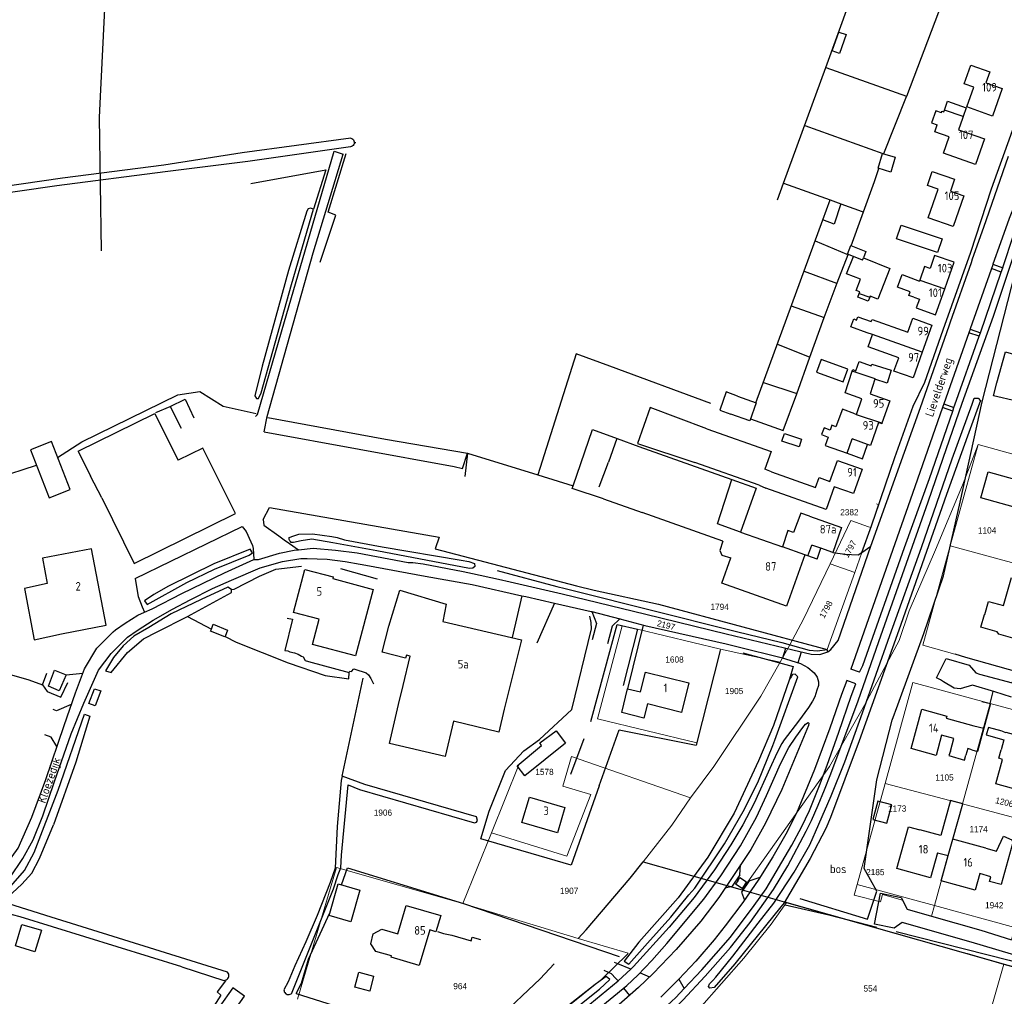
# Model space of a CAD drawing. Header units: metres. Extents: x 233874 to 239264, y 443832 to 448222.
# Tile 180 of 195: x 237457 to 237745, y 447237 to 447522. Entities that reach past the tile are written whole.
import ezdxf
from ezdxf.enums import TextEntityAlignment as Align

# ---------------------------------------------------------------- set-up
doc = ezdxf.new("R2010")
doc.units = ezdxf.units.M
doc.header["$MEASUREMENT"] = 0
doc.linetypes.add('DGN3', pattern=[54.868356, 36.578904, -18.289452])
for name, color, linetype in [('BIJGEBOUW', 4, 'Continuous'), ('CULTUURAANDUIDING', 253, 'Continuous'), ('DAKRAND', 4, 'Continuous'), ('DAKRAND-BYG', 4, 'Continuous'), ('Goud-kadastrale grenzen', 13, 'Continuous'), ('HEG', 253, 'Continuous'), ('HEK', 253, 'Continuous'), ('HOOFDGEBOUW', 4, 'Continuous'), ('HOUTWAL', 253, 'Continuous'), ('HUISNUMMER', 253, 'Continuous'), ('INSTEEKSLOOT', 153, 'Continuous'), ('KANTVERH', 253, 'Continuous'), ('KUNSTWERK', 253, 'Continuous'), ('MUUR', 253, 'Continuous'), ('OVERVBOUW', 253, 'Continuous'), ('OVLIJNOBJ', 253, 'Continuous'), ('RASTER', 253, 'Continuous'), ('STRAATNAAM', 253, 'Continuous'), ('TUSSENMUUR', 253, 'Continuous')]:
    doc.layers.add(name, color=color, linetype=linetype)
for name, color, linetype, lineweight in [('G01 kadestrale perceelsgrens', 73, 'Continuous', 0), ('G02 kadestrale sectiegrens', 73, 'DGN3', 30), ('Z01 perceelnummer', 73, 'Continuous', 13)]:
    doc.layers.add(name, color=color, linetype=linetype, lineweight=lineweight)
doc.styles.get("Standard").update_dxf_attribs({"font": 'iso.shx'})
doc.styles.add('Styledgn001', font='dgn001.shx')

# ---------------------------------------------------------------- blocks, each defined once
blk = doc.blocks.new('A$C1532452F')
at = {"layer": 'G01 kadestrale perceelsgrens'}
for p, q in [((237729.078, 447368.741), (237737.224, 447398.322)), ((237737.224, 447398.322), (237760.189, 447392.016)), ((237707.544, 447380.988), (237708.228, 447380.745)), ((237694.044, 447363.454), (237700.071, 447376.136)), ((237705.933, 447374.085), (237703.273, 447366.841)), ((237721.092, 447339.742), (237729.078, 447368.741)), ((237729.078, 447368.741), (237752.03, 447362.55)), ((237703.273, 447366.841), (237701.231, 447360.939)), ((237694.044, 447363.454), (237701.231, 447360.939)), ((237701.231, 447360.939), (237693.108, 447338.449)), ((237641.418, 447350.064), (237652.168, 447347.356)), ((237631.773, 447345.808), (237633.271, 447345.419)), ((237626.013, 447318.24), (237633.271, 447345.419)), ((237633.271, 447345.419), (237637.722, 447344.426)), ((237637.722, 447344.426), (237661.935, 447338.558)), ((237679.386, 447334.748), (237682.267, 447339.821)), ((237661.837, 447338.212), (237655.017, 447311.247)), ((237661.935, 447338.558), (237661.837, 447338.212)), ((237661.935, 447338.558), (237679.386, 447334.748)), ((237733.537, 447336.191), (237721.092, 447339.742)), ((237749.185, 447331.823), (237733.537, 447336.191)), ((237710.067, 447299.368), (237718.214, 447328.788)), ((237718.214, 447328.788), (237740.813, 447322.703)), ((237732.644, 447293.353), (237740.813, 447322.703)), ((237740.813, 447322.703), (237764.228, 447316.391)), ((237655.017, 447311.247), (237626.013, 447318.24)), ((237615.955, 447298.545), (237618.425, 447307.172)), ((237618.425, 447307.172), (237653.183, 447295.12)), ((237595.057, 447284.916), (237603.065, 447304.767)), ((237701.883, 447269.816), (237710.067, 447299.368)), ((237710.067, 447299.368), (237732.644, 447293.353)), ((237653.183, 447295.12), (237647.735, 447287.172)), ((237724.472, 447263.667), (237732.644, 447293.353)), ((237732.644, 447293.353), (237756.118, 447287.159)), ((237647.735, 447287.172), (237639.346, 447276.486)), ((237586.682, 447264.248), (237595.057, 447284.916)), ((237701.019, 447266.696), (237701.883, 447269.816)), ((237701.883, 447269.816), (237724.472, 447263.667)), ((237708.73, 447264.735), (237701.019, 447266.696)), ((237620.389, 447254.073), (237586.682, 447264.248)), ((237723.591, 447260.551), (237724.472, 447263.667)), ((237724.472, 447263.667), (237747.997, 447257.267))]:
    blk.add_line(p, q, dxfattribs=at)
at = {"layer": 'G01 kadestrale perceelsgrens', "flags": 128}
for points in [[(237668.295, 447268.273), (237693.81, 447304.336), (237704.063, 447322.237), (237714.184, 447341.146), (237717.147, 447349.735), (237724.761, 447367.563), (237732.678, 447386.504), (237737.224, 447398.322)], [(237708.228, 447380.745), (237706.117, 447374.587), (237705.933, 447374.085)], [(237700.071, 447376.136), (237705.248, 447374.326), (237705.933, 447374.085)], [(237682.267, 447339.821), (237686.205, 447347.289), (237694.044, 447363.454)], [(237652.168, 447347.356), (237666.653, 447343.708), (237679.886, 447340.476), (237682.267, 447339.821)], [(237682.267, 447339.821), (237687.911, 447338.269), (237690.279, 447338.065), (237693.108, 447338.449)], [(237653.183, 447295.12), (237660.073, 447304.318), (237673.735, 447324.795), (237679.386, 447334.748)], [(237595.057, 447284.916), (237617.105, 447278.072), (237624.059, 447296.126), (237615.955, 447298.545)], [(237538.422, 447236.329), (237549.746, 447274.744), (237586.682, 447264.248)], [(237715.117, 447265.268), (237709.355, 447266.942), (237708.73, 447264.735)], [(237723.591, 447260.551), (237716.495, 447262.63), (237715.117, 447265.268)], [(237655.355, 447233.066), (237655.768, 447233.46), (237668.785, 447248.315), (237676.8, 447258.197), (237681.269, 447264.592)], [(237723.591, 447260.551), (237738.075, 447256.471), (237747.008, 447253.627), (237747.997, 447257.267)], [(237594.768, 447218.945), (237596.792, 447218.337), (237597.062, 447218.537), (237611.471, 447229.416), (237627.31, 447242.205), (237634.659, 447249.384), (237635.039, 447249.755), (237620.389, 447254.073)], [(237744.761, 447246.579), (237741.5, 447234.924), (237736.721, 447217.763), (237740.505, 447216.708), (237740.092, 447215.247)]]:
    blk.add_lwpolyline(points, dxfattribs=at)
at = {"layer": 'G02 kadestrale sectiegrens'}
for p, q in [((237639.346, 447276.486), (237668.295, 447268.273)), ((237668.295, 447268.273), (237681.269, 447264.592)), ((237681.269, 447264.592), (237744.761, 447246.579))]:
    blk.add_line(p, q, dxfattribs=at)
at = {"layer": 'G02 kadestrale sectiegrens', "flags": 128}
for points in [[(237620.389, 447254.073), (237622.759, 447256.623), (237635.557, 447271.66), (237639.346, 447276.486)], [(237586.959, 447221.292), (237609.243, 447242.211), (237620.389, 447254.073)], [(237744.761, 447246.579), (237752.472, 447244.391), (237826.592, 447233.08), (237865.552, 447229.934)]]:
    blk.add_lwpolyline(points, dxfattribs=at)
at = {"layer": 'G01 kadestrale perceelsgrens', "style": 'Styledgn001'}
for s, rotation, p in [('1797', 61.26998, (237699.732, 447367.848)), ('1798', 61.10818, (237692.771, 447350.182)), ('2197', 345.82486, (237646.07, 447345.575)), ('1206', 346.1722, (237744.929, 447293.859))]:
    blk.add_text(s, height=1.8, rotation=rotation, dxfattribs=at).set_placement(p, align=Align.MIDDLE_CENTER)
at = {"layer": 'Z01 perceelnummer', "linetype": 'Continuous', "lineweight": 13, "style": 'Styledgn001'}
for s, p in [('2382', (237699.639, 447378.566)), ('1104', (237739.877, 447373.262)), ('1794', (237661.73, 447350.947)), ('1608', (237648.545, 447335.556)), ('1905', (237665.958, 447326.34)), ('1578', (237610.551, 447302.711)), ('1105', (237727.428, 447301.089)), ('1906', (237563.34, 447290.814)), ('1173', (237713.608, 447292.012)), ('1174', (237737.397, 447285.989)), ('2185', (237707.216, 447273.447)), ('1907', (237617.744, 447267.976)), ('1942', (237741.959, 447263.776)), ('964', (237585.914, 447240.121)), ('554', (237705.776, 447239.431))]:
    blk.add_text(s, height=1.8, dxfattribs=at).set_placement(p, align=Align.MIDDLE_CENTER)

msp = doc.modelspace()

# ---------------------------------------------------------------- linework, layer by layer
at = {"layer": 'BIJGEBOUW'}
msp.add_line((237474.31, 447396.43), (237477.9, 447389.12), dxfattribs=at)
for points in [[(237474.31, 447396.43), (237496.69, 447407.42), (237500.28, 447400.11)], [(237481.18, 447382.76), (237490.66, 447363.6), (237520.25, 447378.2), (237510.75, 447397.34), (237503.54, 447393.78)]]:
    msp.add_lwpolyline(points, dxfattribs=at)
at = {"layer": 'DAKRAND'}
for p, q in [((237727.24, 447495.55), (237727.42, 447496.08)), ((237732.9, 447494.17), (237732.71, 447493.64)), ((237707.1, 447417.44), (237705.69, 447413.16)), ((237631.74, 447400.13), (237638.14, 447397.8)), ((237676.86, 447390.33), (237674.89, 447391.11)), ((237673.24, 447386.44), (237675.18, 447385.62)), ((237627.82, 447382.48), (237639.05, 447378.49)), ((237735.43, 447309.2), (237734.2, 447309.56)), ((237735.43, 447309.2), (237737.03, 447308.7)), ((237739.49, 447280.45), (237729.89, 447283.06)), ((237725.37, 447279.09), (237728.5, 447278.26))]:
    msp.add_line(p, q, dxfattribs=at)
for points in [[(237727.42, 447496.08), (237728.29, 447498.65), (237733.79, 447496.68), (237732.9, 447494.17)], [(237726.53, 447495.3), (237724.9, 447495.89), (237723.64, 447492.37), (237725.29, 447491.74)], [(237718.46, 447441.44), (237717.05, 447441.92), (237717.39, 447442.95), (237713.73, 447444.3), (237715.09, 447448.01), (237720.11, 447446.12)], [(237704.88, 447431.03), (237700.07, 447432.72), (237700.9, 447435.03), (237701.75, 447434.71), (237702.12, 447435.66), (237706.05, 447434.3)], [(237700.46, 447419.76), (237700.62, 447420.25), (237701.56, 447419.91), (237702.47, 447422.63), (237706.02, 447421.38), (237706.19, 447421.85), (237711.85, 447420.06), (237710.63, 447416.29), (237707.1, 447417.44)], [(237703.31, 447411.67), (237698.41, 447413.46), (237700.46, 447419.76)], [(237658.02, 447402.97), (237641.46, 447409.2), (237637.76, 447398.68), (237654.51, 447393.07)], [(237701.22, 447407.33), (237697.59, 447408.68), (237695.71, 447403.56), (237694.53, 447403.99), (237694.02, 447402.6), (237692.25, 447403.22), (237691.51, 447401.24), (237693.4, 447400.5), (237692.58, 447398.05)], [(237618.93, 447386.28), (237624.6, 447402.73), (237631.74, 447400.13)], [(237627.82, 447382.48), (237618.65, 447385.47), (237618.93, 447386.28)], [(237687.99, 447377.4), (237685.43, 447378.33), (237683.35, 447372.65), (237681.7, 447373.28), (237680.05, 447368.46)], [(237662.7, 447370.1), (237661.74, 447367.37), (237662.32, 447366.08), (237664.98, 447365.3)], [(237465.27, 447357.71), (237458.61, 447356.34), (237461.42, 447341.31), (237469.46, 447343.09)], [(237736.01, 447316.2), (237738.96, 447315.52), (237737.03, 447308.7)], [(237729.15, 447308.82), (237728.74, 447307.48), (237733.29, 447306.19), (237733.66, 447307.59)], [(237729.89, 447283.06), (237732.81, 447293.34), (237729.18, 447294.32), (237726.33, 447284.13), (237720.25, 447285.76)], [(237565.85, 447249.02), (237561.22, 447250.28), (237559.85, 447252.53), (237560.53, 447255.43), (237563.04, 447256.74), (237567.72, 447255.38)]]:
    msp.add_lwpolyline(points, dxfattribs=at)
at = {"layer": 'DAKRAND-BYG'}
for p, q in [((237691.84, 447463.97), (237693.98, 447469.83)), ((237693.98, 447469.83), (237697.18, 447468.69)), ((237703.75, 447452.86), (237711.5, 447449.82)), ((237500.28, 447400.11), (237503.54, 447393.78)), ((237481.18, 447382.76), (237477.9, 447389.12)), ((237513.21, 447344.41), (237513.78, 447345.83))]:
    msp.add_line(p, q, dxfattribs=at)
for points in [[(237694.63, 447513.38), (237696.59, 447518.85), (237698.71, 447518.1), (237696.73, 447512.57), (237694.63, 447513.38)], [(237713.06, 447482.27), (237711.73, 447477.95), (237708.03, 447479.09), (237709.35, 447483.41), (237713.06, 447482.27)], [(237697.18, 447468.69), (237695.15, 447462.75), (237691.84, 447463.97)], [(237714.79, 447462.48), (237726.7, 447458.46), (237725.34, 447454.44), (237713.43, 447458.47), (237714.79, 447462.48)], [(237700.83, 447453.31), (237699.07, 447454), (237700.04, 447456.48), (237704.49, 447454.74), (237703.75, 447452.86)], [(237702.52, 447442.46), (237702.72, 447442.97), (237701.64, 447443.4), (237702.91, 447446.62), (237698.83, 447448.22), (237700.83, 447453.31)], [(237711.5, 447449.82), (237707.97, 447440.83), (237705.73, 447441.71), (237705.6, 447441.37)], [(237705.6, 447441.37), (237705.16, 447440.25), (237702.12, 447441.45), (237702.52, 447442.46)], [(237690.06, 447419.47), (237697.84, 447416.68), (237699.17, 447420.42), (237691.4, 447423.2), (237690.06, 447419.47)], [(237666.91, 447412.49), (237663.6, 447413.76), (237661.76, 447408.38), (237665.04, 447407.22)], [(237666.91, 447412.49), (237672.44, 447410.52), (237670.57, 447405.26), (237665.04, 447407.22)], [(237680.64, 447401.57), (237685.68, 447399.94), (237684.96, 447397.71), (237679.9, 447399.34), (237680.64, 447401.57)], [(237471.93, 447385.23), (237466.46, 447399.22), (237460.32, 447396.82), (237465.8, 447382.83), (237471.93, 447385.23)], [(237570.19, 447336.85), (237569.98, 447335.94), (237563.08, 447337.66), (237565.04, 447345.32), (237568.24, 447355.83), (237581.81, 447351.74), (237580.85, 447346.63)], [(237513.78, 447345.83), (237517.95, 447344.17), (237517.21, 447342.31)], [(237580.85, 447346.63), (237603.82, 447341.33), (237600.92, 447329.59), (237598.74, 447321.09), (237597.17, 447314.31), (237584, 447317.49)], [(237517.21, 447342.31), (237517.15, 447342.15), (237512.97, 447343.81), (237513.21, 447344.41)], [(237584, 447317.49), (237581.52, 447307.22), (237565.22, 447310.99), (237567.86, 447322.41), (237569.22, 447327.97), (237571.32, 447336.51), (237570.19, 447336.85)], [(237470.75, 447331.07), (237468.73, 447326.41), (237465.66, 447327.81), (237467.4, 447332.42), (237470.75, 447331.07)], [(237616.69, 447311.14), (237604.82, 447301.57), (237602.6, 447304.48), (237609.69, 447310.4), (237609.16, 447311.16), (237613.99, 447314.76), (237616.69, 447311.14)], [(237710.6, 447287.7), (237712, 447293.1), (237707.93, 447294.15), (237706.53, 447288.76), (237710.6, 447287.7)], [(237556.62, 447268.18), (237553.93, 447258.94), (237547.59, 447260.79), (237550.28, 447270.03), (237556.62, 447268.18)], [(237463.59, 447256.52), (237461.63, 447250.11), (237456, 447251.89), (237457.87, 447258.16), (237463.59, 447256.52)], [(237559.52, 447238.69), (237555.18, 447239.79), (237556.3, 447244.16), (237560.63, 447243.05), (237559.52, 447238.69)], [(237519.46, 447239.66), (237515.46, 447234), (237518.89, 447231.58)], [(237518.89, 447231.58), (237522.88, 447237.24), (237519.46, 447239.66)]]:
    msp.add_lwpolyline(points, dxfattribs=at)
at = {"layer": 'HEG'}
for p, q in [((237696.07, 447445.62), (237699.26, 447453.92)), ((237659.16, 447410.3), (237629.64, 447421.28)), ((237550.95, 447362.13), (237561.66, 447359.1)), ((237519.07, 447356.03), (237519.87, 447356.13)), ((237661.84, 447338.21), (237654.85, 447310.53)), ((237618.27, 447302.03), (237622.15, 447312.49))]:
    msp.add_line(p, q, dxfattribs=at)
for points in [[(237519.87, 447356.13), (237527.27, 447359.88), (237532.02, 447361.9), (237539.5, 447362.79)], [(237624.13, 447317.42), (237631.77, 447345.81), (237637.72, 447344.43), (237633.58, 447327.97)], [(237730.48, 447337.21), (237733.54, 447336.19), (237749.18, 447331.82)], [(237551.22, 447269.76), (237553, 447274.71), (237586.92, 447264.28)], [(237537.97, 447237.99), (237561.77, 447230.51), (237579.14, 447225.25), (237587.97, 447222.16), (237593.75, 447219.15), (237595.81, 447217.77)]]:
    msp.add_lwpolyline(points, dxfattribs=at)
at = {"layer": 'HEK'}
msp.add_line((237626.49, 447385.98), (237629.3, 447393.24), dxfattribs=at)
for points in [[(237629.64, 447421.28), (237619.83, 447424.88), (237608.65, 447389.46)], [(237738.31, 447323.26), (237740.91, 447322.69), (237738.96, 447315.52)]]:
    msp.add_lwpolyline(points, dxfattribs=at)
at = {"layer": 'HOOFDGEBOUW'}
for p, q in [((237720.21, 447446.42), (237720.11, 447446.12)), ((237716.7, 447431.17), (237718.14, 447435.23)), ((237705.69, 447413.16), (237711.45, 447411.14)), ((237711.45, 447411.14), (237709.15, 447404.61)), ((237701.22, 447407.33), (237701.71, 447407.15)), ((237638.14, 447397.8), (237665.29, 447388.17)), ((237692.58, 447398.05), (237698.98, 447395.8)), ((237698.98, 447395.8), (237700.45, 447399.99)), ((237704.95, 447398.41), (237700.45, 447399.99)), ((237673.24, 447386.44), (237654.51, 447393.07)), ((237693.96, 447387.59), (237696.13, 447393.69)), ((237696.13, 447393.69), (237698.08, 447392.99)), ((237676.86, 447390.33), (237689.71, 447385.76)), ((237689.71, 447385.76), (237690.77, 447388.73)), ((237690.77, 447388.73), (237693.96, 447387.59)), ((237662.7, 447370.1), (237639.05, 447378.49)), ((237667.86, 447372.78), (237680.05, 447368.46)), ((237687.53, 447365.8), (237688.66, 447368.99)), ((237691.31, 447368.05), (237688.66, 447368.99)), ((237686.6, 447366.13), (237686.59, 447366.11)), ((237687.53, 447365.8), (237686.6, 447366.13)), ((237469.46, 447343.09), (237482.46, 447345.59)), ((237727.96, 447318.4), (237736.01, 447316.2)), ((237734.2, 447309.56), (237733.66, 447307.59)), ((237726.46, 447270.89), (237728.5, 447278.26)), ((237736.4, 447268.14), (237726.46, 447270.89)), ((237737.74, 447272.99), (237736.4, 447268.14))]:
    msp.add_line(p, q, dxfattribs=at)
for points in [[(237744.29, 447502.37), (237741.42, 447494.31), (237733.95, 447496.97), (237736, 447502.73), (237733.21, 447503.73), (237735.17, 447509.22), (237740.67, 447507.26), (237739.53, 447504.07), (237744.29, 447502.37)], [(237726.53, 447495.3), (237726.68, 447495.74), (237727.24, 447495.55)], [(237732.71, 447493.64), (237731.56, 447490.33), (237739.1, 447487.71), (237736.49, 447480.21), (237727.13, 447483.48), (237728.8, 447488.27), (237724.59, 447489.74), (237725.29, 447491.74)], [(237733.09, 447470.99), (237730.01, 447462.04), (237722.7, 447464.55), (237725.59, 447472.94), (237722.46, 447474.02), (237723.87, 447478.12), (237730.37, 447475.89), (237729.15, 447472.35), (237733.09, 447470.99)], [(237727.52, 447443.85), (237730.24, 447451.59), (237724.54, 447453.6), (237723.2, 447449.78), (237721.6, 447450.35), (237720.21, 447446.42)], [(237718.46, 447441.44), (237720.11, 447440.86), (237719.19, 447438.26), (237724.84, 447436.26), (237727.52, 447443.85)], [(237706.05, 447434.3), (237706.26, 447434.89), (237716.7, 447431.17)], [(237718.14, 447435.23), (237723.76, 447433.23), (237720.94, 447425.31)], [(237706.42, 447430.48), (237706.42, 447430.48), (237704.88, 447431.03)], [(237714.04, 447423.69), (237705.13, 447426.86), (237706.42, 447430.48)], [(237720.94, 447425.31), (237718.27, 447417.8), (237712.66, 447419.8), (237714.04, 447423.69)], [(237701.71, 447407.15), (237701.72, 447407.15), (237703.31, 447411.67)], [(237709.15, 447404.61), (237709.1, 447404.45), (237708.13, 447404.79), (237705.78, 447398.12), (237704.95, 447398.41)], [(237658.02, 447402.97), (237676.75, 447396.35), (237674.89, 447391.11)], [(237698.08, 447392.99), (237703.39, 447391.11), (237700.86, 447384), (237695.21, 447386.02)], [(237749.95, 447379.47), (237738.09, 447382.74), (237740.19, 447390.37), (237752.05, 447387.11)], [(237665.29, 447388.17), (237672.42, 447385.63), (237667.86, 447372.78)], [(237695.21, 447386.02), (237692.83, 447379.35), (237675.18, 447385.62)], [(237687.99, 447377.4), (237697.34, 447374.08), (237694.77, 447366.83), (237691.31, 447368.05)], [(237482.46, 447345.59), (237478.16, 447367.89), (237463.84, 447365.13), (237465.27, 447357.71)], [(237686.59, 447366.11), (237681.27, 447351.12), (237662.33, 447357.84), (237664.98, 447365.3)], [(237560.45, 447356.05), (237555.29, 447336.61), (237542.74, 447339.94), (237544.7, 447347.31), (237537.21, 447349.3), (237540.55, 447361.87), (237548.82, 447359.68), (237548.69, 447359.17), (237560.45, 447356.05)], [(237760.02, 447351.95), (237758.96, 447348.2), (237751.84, 447350.2), (237751.09, 447347.53), (237752.55, 447347.12), (237750.79, 447340.84), (237743.3, 447342.94), (237742.84, 447343.6), (237738.03, 447344.96), (237739.09, 447348.72), (237739.24, 447348.68), (237740.32, 447352.5), (237744.69, 447351.28), (237746.99, 447359.46)], [(237638.62, 447326.07), (237640.07, 447331.86), (237652.74, 447328.7), (237650.6, 447320.11), (237640.67, 447322.59)], [(237640.67, 447322.59), (237639.62, 447318.4), (237633.11, 447320.02), (237634.85, 447327.01), (237638.62, 447326.07)], [(237726.6, 447313.44), (237724.99, 447307.55), (237717.65, 447309.55), (237720.79, 447321.02)], [(237720.79, 447321.02), (237728.13, 447319.01), (237727.96, 447318.4)], [(237744.24, 447314.57), (237740.24, 447315.66), (237739.65, 447313.5), (237744.76, 447312.1), (237743.95, 447309.15)], [(237744.24, 447314.57), (237745.36, 447314.26), (237745.38, 447314.35), (237755.33, 447311.63)], [(237729.15, 447308.82), (237730.15, 447312.47), (237726.6, 447313.44)], [(237755.33, 447311.63), (237753.45, 447304.79), (237752, 447305.19), (237749.82, 447297.21), (237742.43, 447299.24), (237744.38, 447306.38), (237743.28, 447306.68), (237743.95, 447309.15)], [(237616.53, 447292.27), (237614.33, 447284.87), (237603.95, 447287.96), (237606.16, 447295.36), (237616.53, 447292.27)], [(237725.37, 447279.09), (237723.33, 447271.74), (237713.54, 447274.45), (237716.93, 447286.68), (237720.25, 447285.76)], [(237739.49, 447280.45), (237742.65, 447279.58), (237744.69, 447283.96), (237747.06, 447282.86), (237747.37, 447282.09)], [(237747.37, 447282.09), (237743.96, 447269.78), (237740.55, 447270.72), (237740.93, 447272.1), (237737.74, 447272.99)], [(237567.72, 447255.38), (237570.17, 447263.68), (237580.22, 447260.72), (237578.83, 447256), (237577.02, 447256.54), (237573.96, 447246.18), (237565.73, 447248.61), (237565.85, 447249.02)]]:
    msp.add_lwpolyline(points, dxfattribs=at)
at = {"layer": 'HOUTWAL'}
for p, q in [((237551.42, 447301.43), (237557.59, 447330.09)), ((237586.92, 447264.28), (237632.41, 447248.78))]:
    msp.add_line(p, q, dxfattribs=at)
for points in [[(237685.19, 447265.69), (237704.89, 447259.68), (237707.67, 447267.91), (237703.93, 447274.5), (237707.66, 447300.44), (237712.15, 447317.86), (237713.77, 447322.28), (237721.43, 447343.19), (237727.15, 447359.97), (237731.99, 447381.48), (237738.45, 447410.81), (237748.12, 447448.52), (237753.1, 447464.29), (237754.02, 447469.97), (237754.74, 447475.52), (237757.06, 447474.59), (237757.63, 447478.77), (237756.18, 447479.33), (237757.2, 447482.17)], [(237626.56, 447298.69), (237618.36, 447275.43), (237591.99, 447283.2), (237594.37, 447291.25), (237599.15, 447303.14), (237604.51, 447308.88), (237609.06, 447312.16), (237618.5, 447320.97), (237624.28, 447344.47), (237624.19, 447346.36), (237623.78, 447348.23)], [(237449.98, 447332.47), (237459.86, 447329.57), (237463.89, 447328.14), (237465.17, 447331.54)], [(237463.89, 447328.14), (237465.25, 447326.21), (237469.18, 447324.58), (237471.25, 447328.83)], [(237537.97, 447237.99), (237539.51, 447240.96), (237541.58, 447248.03), (237547.8, 447261.53)]]:
    msp.add_lwpolyline(points, dxfattribs=at)
at = {"layer": 'INSTEEKSLOOT'}
for p, q in [((237504.56, 447245.74), (237516.9, 447241.81)), ((237536.85, 447238.37), (237539.92, 447246.16))]:
    msp.add_line(p, q, dxfattribs=at)
for points in [[(237553.98, 447487.83), (237522.24, 447483.57), (237499.35, 447479.94), (237469.73, 447476.13), (237428.71, 447470.22), (237397.55, 447466.16), (237366.69, 447462.25), (237341.47, 447459.07), (237328.79, 447456.96), (237296.78, 447452.61), (237261.49, 447448.03), (237224.31, 447442.93), (237197.49, 447439.16), (237156.76, 447433.54), (237115.99, 447428.07)], [(237553.98, 447487.83), (237554.26, 447487.73), (237554.51, 447487.58), (237554.71, 447487.36), (237554.86, 447487.11), (237554.95, 447486.83), (237554.97, 447486.53), (237554.92, 447486.24), (237554.8, 447485.97), (237554.62, 447485.74), (237554.4, 447485.55), (237554.14, 447485.42), (237553.85, 447485.35)], [(237553.85, 447485.35), (237523.86, 447481.02), (237499.73, 447478.06), (237468.05, 447473.89), (237422.68, 447467.38), (237419.87, 447467.12)], [(237543.09, 447467.11), (237542.14, 447467.37), (237541.47, 447467.19), (237541.08, 447466.5), (237535.73, 447449.18), (237528.09, 447421.29), (237525.95, 447412.62), (237526.42, 447411.76), (237527.03, 447411.78), (237527.77, 447413.44), (237536.61, 447445.13), (237543.09, 447467.11)], [(237735.56, 447410.16), (237736.06, 447411.87), (237737.26, 447411.9), (237737.91, 447411.13)], [(237737.91, 447411.13), (237737.64, 447410.4), (237734.18, 447400.77), (237728.04, 447383.78), (237720.25, 447361.55), (237714.11, 447344.15), (237702.48, 447311.77), (237694.15, 447289.42), (237692.72, 447286.21), (237688.13, 447277.37), (237680.55, 447264.51), (237679.59, 447263.28), (237666.14, 447246.64), (237660.11, 447239.7), (237658.83, 447239.58), (237658.51, 447240.01), (237658.79, 447240.82), (237659.75, 447241.8), (237660.6, 447242.7), (237665.54, 447248.87), (237673, 447258.55), (237677.6, 447264.39), (237683.52, 447273.45), (237688.06, 447281.43), (237690.75, 447287.43), (237694.35, 447295.77), (237698.35, 447305.64), (237703.51, 447320), (237711.41, 447342.53), (237720.75, 447368.28), (237729.64, 447394.21), (237735.56, 447410.16)], [(237590.22, 447362.74), (237589.6, 447362.23), (237588.61, 447362.17), (237561.54, 447367.31), (237548.71, 447369.67), (237542.6, 447370.67), (237539.44, 447370.19), (237537.19, 447369.73), (237536.56, 447369.77), (237536.3, 447370.01), (237536.17, 447370.19), (237535.92, 447370.64), (237535.95, 447371.2), (237537.32, 447371.7), (237538.77, 447372.18), (237542.8, 447372.25), (237548.37, 447371.5), (237550, 447371.18), (237552.07, 447370.55), (237563.08, 447368.46), (237586.25, 447364.56), (237588.42, 447364.22), (237590.13, 447363.64), (237590.22, 447362.74)], [(237525.19, 447366.73), (237524.5, 447367.77), (237513.98, 447363.48), (237500.73, 447356.95), (237496.36, 447354.55), (237493.7, 447352.66), (237494.47, 447351.61), (237506.07, 447358), (237514.12, 447361.95), (237524.23, 447366.07), (237525.19, 447366.73)], [(237519.08, 447355.09), (237519.07, 447356.03), (237518.05, 447356.7), (237510.19, 447353.07), (237501.5, 447348.94), (237494.97, 447344.9), (237490.58, 447342.36), (237487.42, 447339.59), (237484.62, 447336.1), (237482.25, 447332.26), (237483.9, 447331.72), (237488.73, 447337.56), (237493.42, 447341.56), (237497.33, 447343.6), (237506.21, 447348.1), (237519.08, 447355.09)], [(237684.61, 447330.53), (237683.83, 447331.23), (237683.03, 447331.15), (237682.63, 447330.53), (237682.17, 447329.77), (237677.49, 447316.31), (237673.09, 447305.96), (237666.02, 447290.68), (237658.3, 447277.85), (237649.59, 447265.96), (237638.15, 447252.97), (237633.87, 447247.46), (237635.17, 447246.57), (237640.61, 447252.66), (237647.46, 447260.31), (237652.77, 447266.8), (237654.43, 447268.71), (237663.16, 447281.69), (237668.63, 447291.13), (237672.89, 447299.63), (237677.3, 447310.41), (237677.9, 447312.03), (237684.61, 447330.53)], [(237480.92, 447326.44), (237479.26, 447322.06), (237477.38, 447322.71), (237479.06, 447327.01), (237480.92, 447326.44)], [(237405.7, 447205.52), (237410.35, 447218.02), (237414.47, 447228.29), (237417.52, 447234.04), (237421.06, 447238.52), (237427.47, 447244.76), (237436.54, 447252.84), (237445.7, 447260.68), (237449.72, 447264.44), (237451.92, 447266.6), (237453.23, 447268.05), (237454.64, 447269.34), (237458.63, 447273.95), (237461.48, 447279.13), (237468.4, 447297.37), (237476.13, 447319.57), (237477.67, 447319.01), (237473.65, 447305.52), (237467.07, 447287.26)], [(237539.92, 447246.16), (237548.9, 447268.58), (237550.3, 447272.74), (237551.01, 447274.73), (237551.28, 447278.41), (237553.18, 447298.9), (237556.49, 447297.58), (237590.09, 447287.8), (237590.68, 447287.99), (237591.02, 447288.49), (237590.67, 447289.54), (237558.06, 447299.08), (237551.42, 447301.43), (237551.14, 447300.25), (237549.96, 447286.77), (237549.42, 447274.63), (237547.91, 447270.41), (237544.17, 447260.73), (237540.85, 447253.03)], [(237517.97, 447244.21), (237466.36, 447260.3), (237452.2, 447264.72), (237455.13, 447267.42), (237457.82, 447269.87), (237460.73, 447273.16), (237462.99, 447277.46), (237467.07, 447287.26)], [(237504.56, 447245.74), (237457.39, 447260.42), (237450.56, 447262.15)], [(237540.85, 447253.03), (237537.56, 447246.07), (237535.63, 447241.43), (237534.43, 447239.07)], [(237516.9, 447241.81), (237517.23, 447241.85), (237517.54, 447241.96), (237517.82, 447242.14), (237518.05, 447242.38), (237518.21, 447242.66), (237518.31, 447242.98), (237518.34, 447243.31), (237518.29, 447243.63), (237518.16, 447243.94), (237517.97, 447244.21)], [(237629.61, 447242.1), (237628.59, 447242.93), (237625.32, 447240.64), (237604.07, 447223.84), (237598.57, 447219.51), (237596.87, 447218.54), (237597.92, 447217.11), (237615.03, 447229.96), (237626.67, 447239.24), (237629.61, 447242.1)], [(237534.43, 447239.07), (237534.44, 447238.78), (237534.51, 447238.49), (237534.64, 447238.23), (237534.84, 447238), (237535.08, 447237.83), (237535.35, 447237.71), (237535.64, 447237.66), (237535.94, 447237.68), (237536.22, 447237.77), (237536.48, 447237.92), (237536.69, 447238.12), (237536.85, 447238.37)]]:
    msp.add_lwpolyline(points, dxfattribs=at)
at = {"layer": 'KANTVERH'}
for p, q in [((237549.1, 447484.08), (237551.68, 447483.16)), ((237735.28, 447451.57), (237735.63, 447452.58)), ((237729.2, 447434.2), (237735.28, 447451.57)), ((237741.07, 447449.53), (237734.96, 447432.16)), ((237741.17, 447449.82), (237741.07, 447449.53)), ((237741.42, 447450.54), (237741.17, 447449.82)), ((237744.01, 447448.72), (237741.17, 447449.82)), ((237741.59, 447451.02), (237741.42, 447450.54)), ((237741.59, 447451.02), (237744.43, 447449.94)), ((237744.01, 447448.72), (237744.43, 447449.94)), ((237737.97, 447431.03), (237744.01, 447448.72)), ((237728.79, 447433.05), (237729.2, 447434.2)), ((237734.92, 447432.03), (237734.56, 447431.01)), ((237734.96, 447432.16), (237734.92, 447432.03)), ((237734.92, 447432.03), (237737.97, 447431.03)), ((237734.55, 447431.01), (237727.24, 447410.2)), ((237737.59, 447429.97), (237734.55, 447431.01)), ((237727.24, 447410.2), (237726.86, 447409.13)), ((237729.83, 447408.13), (237726.86, 447409.13)), ((237727.24, 447410.2), (237730.19, 447409.16)), ((237729.83, 447408.13), (237730.19, 447409.16)), ((237608.65, 447389.46), (237618.93, 447386.28)), ((237694.77, 447366.83), (237698.35, 447366.33)), ((237603.9, 447354.19), (237601.11, 447341.95)), ((237613.5, 447352.02), (237608.32, 447340.29)), ((237643.83, 447351.72), (237693.11, 447338.45)), ((237624.38, 447349.55), (237632.57, 447347.41)), ((237632.62, 447347.45), (237632.57, 447347.41)), ((237634.89, 447327), (237639.52, 447345.6)), ((237680.16, 447336.03), (237681.05, 447338.88)), ((237684.66, 447334.64), (237685.64, 447337.8)), ((237470.75, 447331.07), (237475.67, 447331.54)), ((237702.62, 447331.83), (237700.04, 447332.74)), ((237701.51, 447328.41), (237698.87, 447329.39)), ((237740.73, 447322.73), (237741.68, 447326.21)), ((237667.58, 447272.68), (237667.85, 447275.58)), ((237667.58, 447272.68), (237665.36, 447269.35)), ((237667, 447270.91), (237666.36, 447269.96)), ((237667, 447270.91), (237667.64, 447271.87)), ((237667.64, 447271.87), (237669.55, 447270.59)), ((237670.38, 447270.92), (237668.15, 447267.59)), ((237670.38, 447270.92), (237673.54, 447272)), ((237663.34, 447268.85), (237665.36, 447269.35)), ((237668.27, 447268.68), (237666.36, 447269.96)), ((237669.55, 447270.59), (237668.27, 447268.68)), ((237668.15, 447267.59), (237669, 447265.28)), ((237632.06, 447241.7), (237635.82, 447245.08)), ((237638.46, 447244.01), (237641.27, 447242.86)), ((237649.78, 447242.21), (237651.38, 447239.41)), ((237633.62, 447239.5), (237635.36, 447237.38))]:
    msp.add_line(p, q, dxfattribs=at)
for points in [[(237703.27, 447366.84), (237706.12, 447374.59), (237712.95, 447394.53), (237718.28, 447409.55), (237721.7, 447416.6), (237727.05, 447431.91), (237735.14, 447454.52), (237741.19, 447473.05), (237746.8, 447488.69), (237750.78, 447500), (237752.35, 447504.46), (237756.45, 447515.96)], [(237526.06, 447406.53), (237526.67, 447407.12), (237533.69, 447431.3), (237549.1, 447484.08)], [(237528.61, 447402.02), (237529.56, 447406.51), (237542.93, 447454.4), (237551.68, 447483.16)], [(237735.63, 447452.58), (237738.88, 447461.86), (237746.17, 447482.61)], [(237749.45, 447468.63), (237749.22, 447471.56), (237746.28, 447464.35), (237743.8, 447457.3), (237741.59, 447451.02)], [(237744.43, 447449.94), (237744.66, 447450.61), (237747.45, 447459.26), (237749.3, 447466.08), (237749.45, 447468.63)], [(237633.01, 447220.18), (237641, 447226.49), (237650.96, 447236.01), (237657.48, 447243.06), (237664.89, 447251.44), (237670.63, 447258.68), (237677.51, 447268.36), (237681.67, 447275.28), (237687.03, 447285.42), (237688.54, 447288.51), (237690.53, 447293), (237692.34, 447297.46), (237694.23, 447302.12), (237702.18, 447323.47), (237708.24, 447340.78), (237722.63, 447381.57), (237727.08, 447394.36), (237732.61, 447410.41), (237736.09, 447420.18), (237741.76, 447435.85), (237750.05, 447460.66)], [(237693.37, 447337.81), (237694.23, 447338.43), (237696.36, 447341.13), (237705.95, 447368.71), (237720.45, 447409.2), (237728.79, 447433.05)], [(237730.19, 447409.16), (237730.45, 447409.92), (237737.59, 447429.97)], [(237737.59, 447429.97), (237737.95, 447430.98), (237737.97, 447431.03)], [(237762.45, 447407.97), (237761.9, 447406.21), (237752.53, 447408.68), (237752.66, 447409.32), (237750.49, 447409.93), (237748.42, 447410.98), (237741.77, 447412.6), (237742.75, 447416.39), (237745.3, 447425.47), (237748.61, 447424.43), (237750.24, 447429.85)], [(237726.86, 447409.13), (237718.04, 447384.04), (237700.04, 447332.74)], [(237702.62, 447331.83), (237703.6, 447333.78), (237715.74, 447368.28), (237723.01, 447388.44), (237729.83, 447408.13)], [(237528.61, 447402.02), (237584.16, 447391.91), (237586.59, 447391.4), (237588.09, 447395.83), (237608.65, 447389.46)], [(237528.39, 447376.41), (237530.24, 447380), (237579.79, 447371.26), (237578.64, 447367.85), (237619.86, 447357.04)], [(237490.95, 447359.17), (237522.17, 447374.41), (237523.35, 447372.92)], [(237528.39, 447376.41), (237528.58, 447374.83), (237532.93, 447371.67), (237534.48, 447370.56), (237536.01, 447369.4), (237538.66, 447367.63)], [(237523.35, 447372.92), (237524.79, 447369.88), (237525.23, 447368.9), (237525.45, 447367.94), (237525.65, 447364.75)], [(237698.35, 447366.33), (237702.19, 447366.12), (237703.27, 447366.84), (237705.95, 447368.71)], [(237485.2, 447344.18), (237487.98, 447346.19), (237491.75, 447348.55), (237493.71, 447349.42), (237495.89, 447350.38), (237504.61, 447354.87), (237517.08, 447360.89), (237525.65, 447364.75), (237525.67, 447364.76), (237526.98, 447364.77), (237533.16, 447366.59), (237537.39, 447367.49), (237538.66, 447367.63), (237542.99, 447368.09), (237549.46, 447367.49), (237555.84, 447366.71), (237570.72, 447363.89), (237572.09, 447363.89), (237575.11, 447363.49), (237586.82, 447361.29), (237589.52, 447360.68), (237597.12, 447358.98), (237600.48, 447358.22), (237615.72, 447354.77), (237640.15, 447348.78), (237663.67, 447343.07), (237683.11, 447338.38), (237688.48, 447337.15), (237690.98, 447336.97), (237693.37, 447337.81), (237693.11, 447338.45)], [(237491.52, 447343.99), (237496.23, 447347.03), (237501.87, 447350.28), (237507.02, 447352.98), (237513.53, 447356.25), (237519.12, 447358.75), (237527.51, 447362.34), (237534.01, 447364.23), (237539.34, 447365.04), (237541.16, 447365.03), (237547.01, 447364.9), (237552.3, 447364.22), (237556.7, 447363.41), (237558.32, 447363.14), (237575.64, 447359.9), (237589.46, 447357.44), (237603.9, 447354.19)], [(237490.95, 447359.15), (237491.78, 447353.92), (237492.96, 447350.95), (237493.71, 447349.42)], [(237619.86, 447357.04), (237625.07, 447355.85), (237643.83, 447351.72)], [(237603.9, 447354.19), (237605.12, 447353.92), (237613.5, 447352.02)], [(237613.5, 447352.02), (237624.17, 447349.61), (237624.38, 447349.55)], [(237624.38, 447349.55), (237625.74, 447346.06), (237624.49, 447341.25)], [(237535.33, 447347.64), (237536.9, 447347.31), (237534.63, 447338.22), (237535.55, 447338.04), (237536.18, 447337.83), (237537.48, 447337.53), (237538.54, 447337.15), (237539.56, 447336.56), (237540.08, 447336.3), (237540.64, 447335.3), (237541.62, 447334.96), (237553.46, 447331.78), (237553.64, 447332.13), (237554.14, 447332.01), (237554.86, 447332.8), (237556.05, 447332.4), (237557.57, 447331.99), (237558.43, 447331.64), (237559.13, 447331.1), (237559.85, 447330.04), (237560.58, 447328.41)], [(237632.57, 447347.41), (237630.3, 447345.32), (237628.94, 447340.09)], [(237632.57, 447347.41), (237639.91, 447345.5), (237663.66, 447340.14), (237667.16, 447339.23), (237679.73, 447336.16), (237685.39, 447334.41), (237687.51, 447333.24), (237689.3, 447331.67), (237690.18, 447330.4), (237690.63, 447329.05), (237690.6, 447327.91), (237690.16, 447326.6), (237689.51, 447324.64), (237688.89, 447323.34), (237687.69, 447321.56)], [(237347.22, 447266.87), (237355.58, 447265.32), (237380.36, 447258.47), (237407.21, 447251.04), (237419.02, 447247.3), (237420.2, 447247.15), (237420.96, 447247.16), (237421.56, 447247.16), (237422.27, 447247.17), (237425.11, 447249.29), (237433.11, 447256.06), (237444.49, 447265.92), (237451.1, 447272.78), (237456.74, 447280.48), (237460.73, 447289.49), (237464.84, 447300.49), (237470.18, 447316.24), (237473.47, 447325.86), (237476.17, 447332.83), (237479.74, 447338.87), (237484.54, 447343.59), (237485.2, 447344.18)], [(237454.31, 447271.79), (237458.1, 447277.4), (237461.11, 447282.9), (237463.94, 447289.91), (237467.4, 447299.88), (237472.27, 447313.83), (237475.9, 447322.81), (237480.28, 447332.4), (237483.96, 447337.35), (237488.74, 447342.06), (237491.52, 447343.99)], [(237747.05, 447324.53), (237742.15, 447326.07), (237735.61, 447328.03), (237731.97, 447327.02), (237730.27, 447327.16), (237727.11, 447329.02), (237726.23, 447329.65), (237725.08, 447330.17), (237727.88, 447335.89), (237734.65, 447333.93)], [(237734.65, 447333.93), (237736.59, 447331.68), (237737.64, 447331.23), (237747.22, 447328.74), (237748.75, 447330.9), (237749.18, 447331.82)], [(237651.38, 447239.41), (237656.56, 447244.91), (237664.86, 447254.4), (237671.78, 447263.7), (237675.28, 447268.56), (237682.84, 447281.28), (237685.68, 447286.59), (237688.01, 447291.44), (237690.95, 447298.7), (237693.14, 447304.69), (237696.59, 447314.33), (237700.18, 447324.87), (237701.51, 447328.41)], [(237698.87, 447329.39), (237697.38, 447325.35), (237693.9, 447315.53), (237689.43, 447303.46), (237684.17, 447290.66), (237681.11, 447284.49), (237677.26, 447277.91), (237673.17, 447271.41), (237668.53, 447264.59)], [(237472.29, 447322.4), (237467.97, 447320.6), (237467.03, 447320.92)], [(237687.69, 447321.56), (237684.77, 447317.55), (237680.59, 447312.08), (237679.86, 447310.98), (237678.45, 447308.21), (237676.36, 447303.75), (237671.84, 447293.62), (237668.55, 447287.24), (237664.96, 447281.37), (237660.22, 447274.15), (237654.32, 447265.99), (237647, 447257.34), (237636.58, 447245.85), (237635.82, 447245.08), (237632, 447246.64), (237631.04, 447247)], [(237624.87, 447232.31), (237634.65, 447240.34), (237637.83, 447243.35), (237641.92, 447247.62), (237646.29, 447252.62), (237657.13, 447265.51), (237662.08, 447272.31), (237667.81, 447281.15), (237672.51, 447289.45), (237675.4, 447295.82), (237679.55, 447305.05), (237681.98, 447309.81), (237683.95, 447312.88), (237686.02, 447315.73), (237686.81, 447316.67), (237687.59, 447317.13), (237687.82, 447316.94), (237687.74, 447316.25), (237679.86, 447297.54), (237675.08, 447287.75), (237670.86, 447280.07), (237661.45, 447266.03), (237656.2, 447259.08), (237649, 447250.87), (237642.29, 447243.84), (237638.06, 447239.77), (237631.54, 447234)], [(237468.09, 447310.09), (237466.4, 447312.89), (237464.51, 447313.54)], [(237750.57, 447248.4), (237735.22, 447252.95), (237715.02, 447258.72), (237712.71, 447257.08), (237706.94, 447258.24), (237708.71, 447267.3), (237714.72, 447266.04), (237716.49, 447262.63), (237723.59, 447260.55), (237738.08, 447256.47), (237747.01, 447253.63)], [(237668.53, 447264.59), (237663.39, 447257.72), (237660.09, 447253.67), (237654.75, 447247.43), (237649.78, 447242.21)], [(237596.78, 447214.37), (237605.98, 447220.84), (237613.86, 447226.7), (237632.06, 447241.7), (237631.29, 447242.42), (237630.15, 447243.71), (237629.21, 447244.15), (237628.03, 447244.66)], [(237649.78, 447242.21), (237648.67, 447241.04), (237644.84, 447237.22), (237644.51, 447236.93)], [(237646.43, 447234.43), (237648.9, 447236.78), (237651.38, 447239.41)]]:
    msp.add_lwpolyline(points, dxfattribs=at)
at = {"layer": 'KUNSTWERK'}
msp.add_lwpolyline([(237589.13, 447253.39), (237589.42, 447254.41), (237591.86, 447253.78)], dxfattribs=at)
at = {"layer": 'MUUR'}
for points in [[(237497, 447407.76), (237501.19, 447409.44), (237504.36, 447403.13)], [(237501.19, 447409.44), (237505.52, 447411.63), (237508.13, 447406.19)], [(237579.33, 447256.09), (237581.06, 447255.48), (237583.45, 447254.99), (237589.13, 447253.39)]]:
    msp.add_lwpolyline(points, dxfattribs=at)
at = {"layer": 'OVERVBOUW'}
for p, q in [((237703.48, 447394.22), (237704.95, 447398.41)), ((237698.98, 447395.8), (237703.48, 447394.22)), ((237690.23, 447364.84), (237687.53, 447365.8)), ((237690.23, 447364.84), (237691.31, 447368.05))]:
    msp.add_line(p, q, dxfattribs=at)
at = {"layer": 'OVLIJNOBJ'}
for points in [[(237680.83, 447263.86), (237693.66, 447260.92), (237707.57, 447257.32)], [(237713.32, 447256.04), (237746.32, 447247.71), (237752.98, 447245.95), (237772.71, 447242.8)]]:
    msp.add_lwpolyline(points, dxfattribs=at)
at = {"layer": 'RASTER'}
for p, q in [((237686.59, 447491.58), (237709.39, 447483.39)), ((237555.27, 447486.56), (237555.41, 447486.58)), ((237680.38, 447474.7), (237693.98, 447469.83)), ((237697.18, 447468.69), (237703.42, 447466.46)), ((237703.42, 447466.46), (237703.74, 447466.28)), ((237672.34, 447410.55), (237691.84, 447463.97)), ((237689.62, 447457.84), (237698.94, 447453.96)), ((237686.4, 447449.03), (237695.92, 447445.54)), ((237692.25, 447435.49), (237696.07, 447445.62)), ((237682.65, 447438.89), (237692.25, 447435.49)), ((237678.63, 447427.71), (237688.12, 447423.88)), ((237674.51, 447416.5), (237684.33, 447413.24)), ((237631.73, 447400.11), (237629.3, 447393.24)), ((237631.73, 447400.11), (237631.74, 447400.13)), ((237445.31, 447386.88), (237462.08, 447392.33)), ((237506.21, 447348.1), (237513.21, 447344.41))]:
    msp.add_line(p, q, dxfattribs=at)
for points in [[(237471.96, 447694.56), (237473.98, 447668.21), (237475.31, 447651.54), (237479.85, 447608.12), (237482.08, 447580.71), (237482.41, 447574.05), (237483.08, 447564.72), (237483.15, 447558.89), (237482.89, 447553.32), (237482.09, 447527.56), (237480.74, 447500), (237480.44, 447493.85), (237480.99, 447454.93)], [(237692.74, 447508.55), (237724.84, 447596.91), (237728.62, 447608.42)], [(237716.36, 447500.1), (237716.38, 447500.16), (237725.8, 447524.8), (237727.05, 447528.49)], [(237678.63, 447469.82), (237680.38, 447474.7), (237692.74, 447508.55), (237716.36, 447500.1)], [(237709.64, 447483.32), (237709.67, 447483.41), (237716.31, 447500), (237716.36, 447500.1)], [(237545.02, 447451.61), (237549.6, 447465.37), (237547.38, 447466.22), (237552.6, 447483.37)], [(237524.74, 447474.62), (237546.68, 447478.59), (237543.09, 447467.11)], [(237700.18, 447456.43), (237706.99, 447475.17), (237708.25, 447479.03)], [(237688.12, 447423.88), (237692.23, 447435.43), (237692.25, 447435.49)], [(237670.77, 447405.82), (237680.31, 447402.42), (237684.3, 447413.15), (237688.12, 447423.88)], [(237468.3, 447394.53), (237475.35, 447399.11), (237503.43, 447412.91), (237509.84, 447413.85), (237516.67, 447409.56), (237526.29, 447407.38)], [(237529.73, 447406.3), (237564.13, 447399.92), (237588.1, 447395.83), (237587.27, 447389.04)], [(237596.74, 447361.57), (237614.17, 447356.92), (237616.57, 447356.27), (237620.48, 447355.29), (237641.04, 447350.16), (237666.65, 447343.71), (237679.89, 447340.48), (237687.91, 447338.27), (237690.28, 447338.07), (237693.11, 447338.45)], [(237517.21, 447342.31), (237520.44, 447340.6), (237535.69, 447334.55), (237546.47, 447330.89), (237553.38, 447329.93), (237553.46, 447331.78)], [(237668.52, 447337.54), (237683.25, 447333.46), (237682.17, 447329.77)], [(237626.56, 447298.69), (237632.41, 447314.96), (237654.85, 447310.53)], [(237680.7, 447264.75), (237752.47, 447244.39), (237771.82, 447241.44)], [(237517.3, 447241.69), (237514.88, 447238.42), (237516, 447237.53), (237507.39, 447224.01), (237508.02, 447223.32), (237508.88, 447222.55), (237510.7, 447221.61), (237512.97, 447219.29), (237515.23, 447215.88), (237515.92, 447215.35), (237544.71, 447196.39), (237553.1, 447208.03), (237559.85, 447215.92), (237565.54, 447219.12), (237569.54, 447218.26), (237586.66, 447212.93), (237581.99, 447209.58), (237580.82, 447207.85)]]:
    msp.add_lwpolyline(points, dxfattribs=at)
at = {"layer": 'TUSSENMUUR'}
for p, q in [((237732.9, 447494.17), (237727.42, 447496.08)), ((237703.51, 447452.25), (237700.83, 447453.31)), ((237703.51, 447452.25), (237703.75, 447452.86)), ((237720.21, 447446.42), (237727.52, 447443.85)), ((237702.52, 447442.46), (237705.6, 447441.37)), ((237720.94, 447425.31), (237706.42, 447430.48)), ((237707.13, 447417.54), (237700.46, 447419.76)), ((237707.13, 447417.54), (237707.1, 447417.44)), ((237686.59, 447366.11), (237680.05, 447368.46)), ((237728.5, 447278.26), (237729.89, 447283.06))]:
    msp.add_line(p, q, dxfattribs=at)
for points in [[(237709.15, 447404.61), (237701.68, 447407.02), (237701.71, 447407.15)], [(237667.86, 447372.78), (237661.11, 447375.18), (237665.29, 447388.17)]]:
    msp.add_lwpolyline(points, dxfattribs=at)

# ---------------------------------------------------------------- block references
at = {"layer": 'Goud-kadastrale grenzen', "linetype": 'Continuous'}
msp.add_blockref('A$C1532452F', (0, 0), dxfattribs=at)

# ---------------------------------------------------------------- texts
at = {"layer": 'CULTUURAANDUIDING'}
msp.add_text('bos', height=2.5, dxfattribs=at).set_placement((237693.96, 447273.13))
at = {"layer": 'HUISNUMMER'}
for s, p in [('109', (237738.44, 447501.48)), ('107', (237731.66, 447487.59)), ('105', (237727.47, 447469.79)), ('103', (237725.49, 447448.64)), ('101', (237722.84, 447441.47)), ('99', (237719.54, 447430.27)), ('97', (237716.8, 447422.56)), ('95', (237706.55, 447409.13)), ('93', (237703.52, 447402.7)), ('91', (237699, 447389)), ('87a', (237691, 447372.37)), ('87', (237675.03, 447361.49)), ('2', (237473.53, 447355.69)), ('5', (237543.94, 447354.19)), ('5a', (237585.21, 447332.95)), ('1', (237645.33, 447325.99)), ('14', (237722.89, 447314.28)), ('3', (237610.24, 447290.11)), ('18', (237719.92, 447278.87)), ('16', (237732.96, 447275.04)), ('85', (237572.49, 447255.17))]:
    msp.add_text(s, height=2.5, dxfattribs=at).set_placement(p)
at = {"layer": 'STRAATNAAM'}
for s, rotation, p in [('Lievelderweg', 71.0939, (237724.03, 447406.25)), ('Kloezedijk', 70.7668, (237464.68, 447293.36))]:
    msp.add_text(s, height=2.5, rotation=rotation, dxfattribs=at).set_placement(p)

doc.saveas('drawing.dxf')
